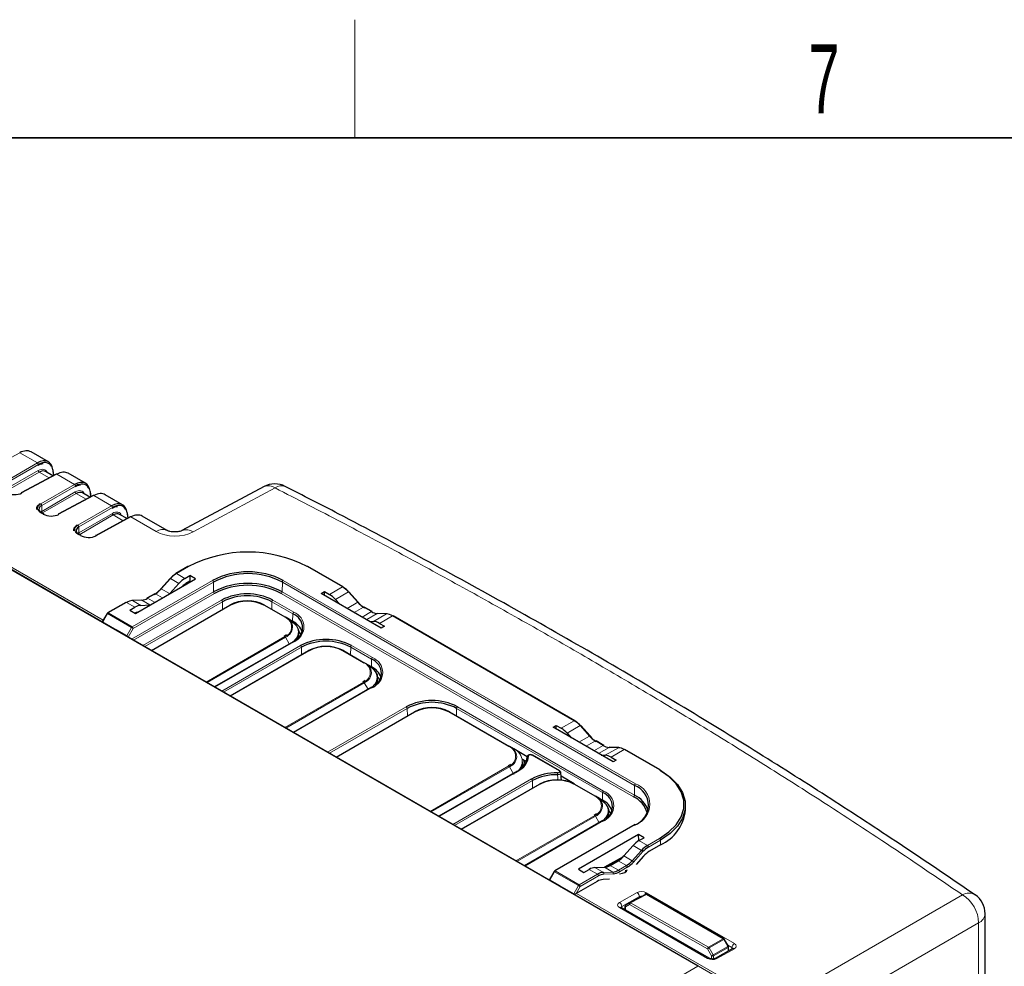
# Paper-space layout 'Blatt2' of a CAD drawing. Header units: millimetres. Extents: x 5 to 418, y 2 to 292.
# Tile 72 of 73: x 295 to 346, y 240 to 288. Entities that reach past the tile are written whole.
import ezdxf

# ---------------------------------------------------------------- set-up
doc = ezdxf.new("R2010")
doc.units = ezdxf.units.MM
doc.layers.add('SLD-0', color=7, linetype='Continuous')
doc.styles.add('SLDTEXTSTYLE0', font='TXT', dxfattribs={"width": 0.605})

psp = doc.layouts.new('Blatt2')

# ---------------------------------------------------------------- linework, layer by layer
at = {"color": 7, "linetype": 'Continuous', "lineweight": 18}
for p, q in [((278.189, 270.384), (299.7, 257.966)), ((300.387, 257.46), (278.141, 270.302)), ((329.932, 240.365), (281.237, 268.476)), ((295.453, 266.479), (293.677, 265.525)), ((296.354, 265.959), (295.453, 266.479)), ((294.639, 264.969), (296.354, 265.959)), ((296.401, 265.877), (294.686, 264.887)), ((294.686, 264.588), (296.395, 265.574)), ((296.442, 265.492), (294.733, 264.506)), ((297.338, 265.39), (295.562, 264.436)), ((296.947, 265.201), (296.442, 265.492)), ((297.173, 265.323), (297.144, 265.548)), ((298.24, 264.87), (297.338, 265.39)), ((296.525, 263.881), (298.24, 264.87)), ((298.287, 264.788), (296.572, 263.799)), ((296.572, 263.5), (298.281, 264.485)), ((298.328, 264.404), (296.619, 263.418)), ((298.832, 264.113), (298.328, 264.404)), ((299.059, 264.234), (299.03, 264.46)), ((308.442, 264.691), (304.271, 262.452)), ((299.224, 264.302), (297.448, 263.348)), ((300.125, 263.781), (299.224, 264.302)), ((296.654, 263.36), (296.532, 263.43)), ((296.572, 263.799), (296.572, 263.5)), ((298.41, 262.792), (300.125, 263.781)), ((300.173, 263.7), (298.457, 262.71)), ((298.457, 262.411), (300.166, 263.397)), ((300.945, 263.146), (300.916, 263.371)), ((300.213, 263.315), (298.505, 262.329)), ((301.11, 263.213), (299.334, 262.259)), ((300.718, 263.024), (300.213, 263.315)), ((302.39, 262.474), (301.11, 263.213)), ((298.457, 262.71), (298.457, 262.411)), ((298.539, 262.271), (298.417, 262.342)), ((304.04, 260.69), (303.424, 260.335)), ((311.868, 259.654), (310.074, 260.69)), ((301.176, 257.631), (305.257, 259.987)), ((305.304, 259.907), (301.223, 257.55)), ((303.125, 260.086), (302.651, 259.557)), ((303.553, 259.839), (303.125, 260.086)), ((303.853, 260.087), (303.424, 260.335)), ((305.312, 259.411), (305.304, 259.907)), ((308.802, 259.411), (308.809, 259.907)), ((326.723, 249.565), (308.809, 259.907)), ((308.856, 259.987), (326.77, 249.646)), ((301.145, 257.005), (305.312, 259.411)), ((303.071, 259.314), (302.651, 259.557)), ((308.802, 259.411), (326.715, 249.069)), ((311.204, 259.271), (311.868, 259.654)), ((311.504, 259.022), (312.167, 259.405)), ((312.641, 258.876), (312.167, 259.405)), ((300.884, 258.868), (299.958, 258.334)), ((301.313, 258.621), (300.884, 258.868)), ((301.657, 258.983), (301.183, 258.964)), ((301.611, 258.718), (301.183, 258.964)), ((305.359, 259.33), (301.239, 256.951)), ((302.077, 258.741), (301.657, 258.983)), ((301.717, 256.675), (305.719, 258.986)), ((305.767, 258.905), (301.81, 256.621)), ((302.353, 259.308), (301.956, 259.079)), ((302.31, 258.875), (301.956, 259.079)), ((302.706, 259.104), (302.353, 259.308)), ((305.772, 258.52), (305.767, 258.905)), ((308.271, 258.52), (308.277, 258.905)), ((309.337, 258.293), (308.277, 258.905)), ((308.324, 258.986), (309.384, 258.373)), ((326.668, 248.989), (308.755, 259.33)), ((312.103, 258.566), (312.641, 258.876)), ((306.169, 258.726), (302.167, 256.416)), ((308.935, 258.114), (307.874, 258.726)), ((312.468, 258.355), (312.94, 258.627)), ((312.865, 258.126), (313.336, 258.399)), ((313.336, 258.399), (312.94, 258.627)), ((299.925, 258.299), (299.679, 257.873)), ((301.142, 257.596), (299.925, 258.299)), ((299.958, 258.334), (301.176, 257.631)), ((309.331, 257.907), (309.337, 258.293)), ((309.332, 257.873), (309.331, 257.907)), ((313.098, 257.992), (313.635, 258.303)), ((313.446, 257.901), (314.109, 258.284)), ((314.109, 258.284), (313.635, 258.303)), ((313.744, 257.805), (314.408, 258.188)), ((323.653, 252.851), (314.408, 258.188)), ((300.901, 257.168), (301.142, 257.596)), ((301.223, 257.55), (300.972, 257.105)), ((304.932, 254.819), (308.935, 257.13)), ((308.968, 257.094), (304.979, 254.792)), ((309.384, 256.87), (305.382, 254.559)), ((309.16, 256.763), (308.968, 257.094)), ((305.724, 254.362), (309.726, 256.673)), ((309.774, 256.592), (305.817, 254.308)), ((310.176, 256.413), (306.173, 254.102)), ((309.779, 256.207), (309.774, 256.592)), ((312.942, 255.801), (311.881, 256.413)), ((312.278, 256.207), (312.283, 256.592)), ((313.344, 255.98), (312.283, 256.592)), ((312.331, 256.673), (313.391, 256.06)), ((313.338, 255.594), (313.344, 255.98)), ((313.339, 255.56), (313.338, 255.594)), ((308.939, 252.506), (312.942, 254.816)), ((312.975, 254.781), (308.986, 252.479)), ((313.391, 254.557), (309.389, 252.246)), ((313.166, 254.45), (312.975, 254.781)), ((311.11, 251.253), (315.112, 253.563)), ((315.159, 253.483), (311.203, 251.199)), ((315.165, 253.097), (315.159, 253.483)), ((317.664, 253.097), (317.669, 253.483)), ((325.094, 249.197), (317.669, 253.483)), ((317.716, 253.563), (325.141, 249.277)), ((315.562, 253.304), (311.559, 250.993)), ((320.331, 251.535), (317.267, 253.304)), ((322.989, 252.467), (323.653, 252.851)), ((323.289, 252.219), (323.952, 252.602)), ((324.426, 252.073), (323.952, 252.602)), ((323.888, 251.763), (324.426, 252.073)), ((324.254, 251.552), (324.725, 251.824)), ((324.65, 251.323), (325.121, 251.595)), ((325.121, 251.595), (324.725, 251.824)), ((324.883, 251.189), (325.42, 251.499)), ((325.231, 251.098), (325.894, 251.481)), ((325.894, 251.481), (325.42, 251.499)), ((325.529, 251.001), (326.193, 251.385)), ((327.987, 250.349), (326.193, 251.385)), ((322.876, 250.299), (321.49, 251.099)), ((316.329, 248.24), (320.331, 250.551)), ((320.364, 250.515), (316.376, 248.213)), ((320.57, 250.159), (320.364, 250.515)), ((320.781, 250.291), (316.778, 247.981)), ((316.788, 247.975), (320.57, 250.159)), ((317.474, 247.579), (321.476, 249.89)), ((321.523, 249.809), (317.567, 247.525)), ((321.926, 249.63), (317.923, 247.319)), ((321.529, 249.424), (321.523, 249.809)), ((324.691, 249.018), (323.631, 249.63)), ((326.715, 249.069), (326.723, 249.565)), ((325.088, 248.811), (325.094, 249.197)), ((325.089, 248.777), (325.088, 248.811)), ((320.689, 245.723), (324.691, 248.033)), ((324.725, 247.998), (320.736, 245.696)), ((324.916, 247.667), (324.725, 247.998)), ((325.141, 247.774), (321.139, 245.463)), ((326.77, 247.568), (322.688, 245.212)), ((327.372, 246.51), (327.987, 246.866)), ((326.645, 246.508), (327.073, 246.261)), ((326.927, 246.748), (326.927, 246.77)), ((326.943, 246.758), (327.372, 246.51)), ((328.034, 246.784), (327.419, 246.429)), ((328.034, 246.539), (328.034, 246.784)), ((326.083, 245.882), (325.23, 245.407)), ((326.175, 245.977), (326.599, 245.732)), ((326.599, 245.732), (327.073, 246.261)), ((327.14, 246.196), (326.666, 245.667)), ((324.703, 245.387), (325.131, 245.14)), ((325.181, 245.403), (325.605, 245.158)), ((325.481, 245.498), (325.903, 245.254)), ((325.877, 245.727), (326.3, 245.483)), ((325.903, 245.254), (326.3, 245.483)), ((326.347, 245.402), (325.951, 245.173)), ((322.655, 245.177), (322.405, 244.754)), ((323.872, 244.474), (322.655, 245.177)), ((322.688, 245.212), (323.906, 244.509)), ((323.906, 244.509), (324.832, 245.044)), ((324.879, 244.962), (323.953, 244.428)), ((324.403, 245.291), (324.832, 245.044)), ((325.131, 245.14), (325.605, 245.158)), ((325.632, 245.07), (325.158, 245.052)), ((323.627, 244.049), (323.872, 244.474)), ((323.953, 244.428), (323.741, 244.06)), ((323.261, 244.255), (323.261, 244.26)), ((323.261, 244.255), (323.261, 244.238)), ((333.592, 238.291), (323.261, 244.255)), ((323.764, 244.074), (333.64, 238.373)), ((325.955, 243.615), (326.846, 244.111)), ((326.962, 243.908), (326.07, 243.412)), ((327.321, 244.023), (326.508, 243.586)), ((326.962, 243.851), (326.962, 243.908)), ((327.318, 244.106), (331.791, 241.524)), ((331.224, 241.77), (327.321, 244.023)), ((333.64, 238.373), (343.389, 244)), ((330.429, 240.765), (325.955, 243.348)), ((326.07, 243.412), (326.073, 243.333)), ((326.46, 243.504), (326.25, 243.383)), ((326.25, 243.383), (326.25, 243.231)), ((330.426, 241.254), (326.46, 243.504)), ((326.508, 243.586), (330.473, 241.337)), ((344.214, 242.571), (334.465, 236.944)), ((344.214, 216.997), (344.214, 242.571)), ((330.473, 241.337), (331.224, 241.77)), ((331.258, 241.735), (330.507, 241.302)), ((330.717, 240.942), (331.466, 241.375)), ((331.48, 241.328), (330.73, 240.896)), ((331.466, 241.375), (331.258, 241.735)), ((331.671, 241.321), (331.457, 241.444)), ((331.48, 241.137), (331.48, 241.328)), ((331.669, 241.243), (331.671, 241.321)), ((330.636, 240.895), (330.426, 241.254)), ((330.507, 241.302), (330.717, 240.942)), ((330.636, 240.739), (330.636, 240.895)), ((330.73, 240.896), (330.73, 240.741)), ((331.791, 241.256), (330.9, 240.76)), ((307.048, 227.155), (329.932, 240.365))]:
    psp.add_line(p, q, dxfattribs=at)
at = {"color": 7, "linetype": 'Continuous', "lineweight": 25}
for p, q in [((329.964, 240.368), (281.27, 268.479)), ((296.913, 266.013), (296.031, 266.523)), ((297.306, 265.394), (295.53, 264.44)), ((297.14, 265.305), (296.761, 265.524)), ((297.195, 265.334), (297.163, 265.583)), ((298.799, 264.925), (297.916, 265.434)), ((299.026, 264.217), (298.647, 264.436)), ((299.08, 264.246), (299.048, 264.495)), ((307.876, 264.758), (303.704, 262.518)), ((299.192, 264.306), (297.415, 263.351)), ((300.685, 263.836), (299.802, 264.346)), ((296.686, 263.363), (296.564, 263.433)), ((300.911, 263.128), (300.532, 263.347)), ((300.966, 263.157), (300.934, 263.406)), ((301.077, 263.217), (299.301, 262.263)), ((302.959, 262.523), (301.688, 263.257)), ((298.572, 262.274), (298.45, 262.344)), ((304.007, 260.693), (303.391, 260.338)), ((311.901, 259.658), (310.107, 260.693)), ((301.334, 258.312), (304.389, 260.075)), ((303.096, 260.092), (302.622, 259.563)), ((303.853, 260.087), (304.111, 260.236)), ((304.111, 259.942), (303.906, 259.824)), ((304.389, 260.075), (304.111, 260.236)), ((304.111, 260.236), (304.111, 259.942)), ((304.111, 259.942), (304.134, 259.928)), ((303.084, 259.322), (303.553, 259.839)), ((310.786, 259.327), (310.946, 259.419)), ((310.946, 259.419), (311.204, 259.271)), ((310.946, 259.234), (310.946, 259.419)), ((312.671, 258.883), (312.197, 259.412)), ((300.851, 258.872), (299.925, 258.337)), ((301.635, 258.989), (301.161, 258.97)), ((302.319, 259.311), (301.923, 259.082)), ((313.841, 257.563), (310.786, 259.327)), ((311.504, 259.022), (311.713, 258.791)), ((301.056, 258.472), (301.313, 258.621)), ((301.056, 258.472), (301.334, 258.312)), ((301.611, 258.718), (302.072, 258.738)), ((302.147, 256.427), (306.136, 258.729)), ((307.907, 258.729), (308.968, 258.117)), ((313.37, 258.402), (312.973, 258.631)), ((299.901, 258.313), (299.669, 257.912)), ((299.679, 257.873), (300.387, 257.465)), ((309.174, 257.998), (308.968, 258.117)), ((309.331, 257.907), (309.175, 257.998)), ((313.239, 257.91), (313.446, 257.901)), ((314.132, 258.29), (313.658, 258.308)), ((323.687, 252.854), (314.441, 258.191)), ((300.387, 257.465), (300.387, 257.443)), ((300.901, 257.168), (300.387, 257.465)), ((309.649, 257.197), (309.646, 257.342)), ((313.744, 257.805), (314.001, 257.656)), ((314.001, 257.656), (313.841, 257.563)), ((309.351, 256.873), (305.362, 254.571)), ((309.017, 257.213), (308.901, 257.133)), ((306.154, 254.114), (310.143, 256.416)), ((311.914, 256.416), (312.975, 255.804)), ((313.181, 255.685), (312.975, 255.804)), ((313.338, 255.594), (313.182, 255.685)), ((313.024, 254.9), (312.908, 254.82)), ((313.656, 254.884), (313.653, 255.028)), ((313.358, 254.56), (309.369, 252.258)), ((311.54, 251.005), (315.528, 253.307)), ((317.3, 253.307), (320.364, 251.538)), ((322.571, 252.523), (322.731, 252.616)), ((325.626, 250.76), (322.571, 252.523)), ((322.731, 252.616), (322.989, 252.467)), ((322.731, 252.431), (322.731, 252.616)), ((324.456, 252.08), (323.982, 252.609)), ((323.289, 252.219), (323.498, 251.988)), ((320.57, 251.419), (320.364, 251.538)), ((321.257, 251.023), (320.571, 251.419)), ((325.155, 251.598), (324.758, 251.827)), ((325.917, 251.487), (325.443, 251.505)), ((328.021, 250.352), (326.226, 251.388)), ((321.023, 250.89), (321.216, 250.779)), ((321.064, 250.867), (321.151, 250.634)), ((322.909, 250.303), (321.524, 251.103)), ((325.025, 251.107), (325.231, 251.098)), ((325.529, 251.001), (325.786, 250.852)), ((325.786, 250.852), (325.626, 250.76)), ((320.413, 250.634), (320.298, 250.554)), ((321.045, 250.618), (321.042, 250.763)), ((320.747, 250.294), (316.759, 247.992)), ((322.995, 249.819), (322.975, 250.207)), ((323.654, 249.639), (322.985, 250.026)), ((317.904, 247.331), (321.892, 249.633)), ((323.664, 249.633), (324.725, 249.021)), ((324.931, 248.902), (324.725, 249.021)), ((325.088, 248.811), (324.932, 248.902)), ((329.304, 248.308), (329.304, 248.553)), ((324.774, 248.117), (324.658, 248.037)), ((325.405, 248.101), (325.402, 248.245)), ((325.108, 247.777), (321.119, 245.475)), ((326.737, 247.572), (322.655, 245.215)), ((326.922, 247.067), (323.867, 245.303)), ((327.2, 246.906), (326.922, 247.067)), ((326.927, 246.77), (326.922, 247.067)), ((326.943, 246.758), (327.2, 246.906)), ((326.175, 245.977), (326.645, 246.508)), ((326.927, 246.77), (326.946, 246.759)), ((328.034, 246.539), (327.476, 246.217)), ((326.134, 245.933), (325.184, 245.403)), ((327.177, 245.968), (326.796, 245.543)), ((324.703, 245.387), (325.181, 245.403)), ((325.481, 245.498), (325.877, 245.727)), ((322.631, 245.192), (322.371, 244.752)), ((323.867, 245.303), (324.145, 245.143)), ((324.145, 245.143), (324.403, 245.291)), ((322.92, 244.457), (322.405, 244.754)), ((322.92, 244.457), (323.627, 244.049)), ((322.92, 244.435), (322.92, 244.457)), ((324.821, 244.684), (323.741, 244.06)), ((325.45, 244.793), (325.12, 244.78)), ((323.241, 244.272), (323.241, 244.25)), ((326.475, 243.59), (327.288, 244.027)), ((331.257, 241.773), (327.353, 244.026)), ((330.51, 240.772), (326.036, 243.355)), ((326.23, 243.41), (326.23, 243.242)), ((326.474, 243.589), (326.264, 243.468)), ((326.474, 243.589), (326.475, 243.59)), ((344.541, 217.421), (344.541, 243.039)), ((331.49, 241.388), (331.281, 241.749)), ((331.498, 241.148), (331.498, 241.355)), ((331.708, 241.265), (330.817, 240.768)), ((331.706, 241.263), (331.708, 241.265))]:
    psp.add_line(p, q, dxfattribs=at)
at = {"color": 7, "linetype": 'Continuous', "lineweight": 18, "flags": 128}
for points in [[(303.125, 260.086), (303.117, 260.09), (303.109, 260.093), (303.103, 260.094), (303.098, 260.094), (303.096, 260.092)], [(302.651, 259.557), (302.643, 259.561), (302.635, 259.564), (302.629, 259.566), (302.624, 259.565), (302.622, 259.563)], [(312.167, 259.405), (312.176, 259.41), (312.183, 259.413), (312.19, 259.414), (312.194, 259.414), (312.197, 259.412)], [(312.641, 258.876), (312.65, 258.881), (312.657, 258.884), (312.664, 258.885), (312.668, 258.885), (312.671, 258.883)], [(299.901, 258.313), (299.901, 258.312), (299.904, 258.311), (299.909, 258.308), (299.916, 258.304), (299.925, 258.299)], [(309.338, 256.849), (309.366, 256.873), (309.509, 257.027), (309.597, 257.194), (309.626, 257.368), (309.597, 257.542), (309.509, 257.709), (309.366, 257.863), (309.174, 257.998)], [(313.344, 254.536), (313.373, 254.56), (313.516, 254.714), (313.604, 254.881), (313.633, 255.055), (313.604, 255.229), (313.516, 255.396), (313.373, 255.55), (313.181, 255.685)], [(323.952, 252.602), (323.961, 252.607), (323.969, 252.609), (323.975, 252.611), (323.98, 252.61), (323.982, 252.609)], [(324.426, 252.073), (324.435, 252.078), (324.443, 252.081), (324.449, 252.082), (324.454, 252.081), (324.456, 252.08)], [(325.094, 247.753), (325.123, 247.777), (325.265, 247.931), (325.353, 248.098), (325.383, 248.272), (325.353, 248.446), (325.265, 248.613), (325.123, 248.767), (324.931, 248.902)], [(323.872, 244.474), (323.882, 244.468), (323.893, 244.462), (323.904, 244.456), (323.915, 244.449), (323.926, 244.443), (323.936, 244.437), (323.945, 244.432), (323.953, 244.428)], [(331.708, 241.265), (331.708, 241.265), (331.726, 241.271), (331.747, 241.272), (331.769, 241.267), (331.791, 241.256)]]:
    psp.add_lwpolyline(points, dxfattribs=at)
at = {"color": 7, "linetype": 'Continuous', "lineweight": 25, "flags": 128}
for points in [[(302.622, 259.563), (302.621, 259.563), (302.62, 259.559), (302.621, 259.553), (302.624, 259.546)], [(312.671, 258.883), (312.671, 258.882), (312.672, 258.878), (312.671, 258.873), (312.668, 258.866)], [(309.188, 257.969), (309.382, 257.832), (309.527, 257.676), (309.616, 257.507), (309.646, 257.33), (309.616, 257.154), (309.527, 256.985), (309.504, 256.955)], [(309.763, 257.239), (309.72, 257.306), (309.641, 257.401)], [(309.637, 257.074), (309.649, 257.186), (309.649, 257.197)], [(313.195, 255.656), (313.389, 255.519), (313.534, 255.363), (313.623, 255.193), (313.653, 255.017), (313.623, 254.841), (313.534, 254.672), (313.511, 254.642)], [(313.644, 254.761), (313.656, 254.873), (313.656, 254.884)], [(313.77, 254.926), (313.727, 254.992), (313.648, 255.088)], [(324.456, 252.08), (324.456, 252.079), (324.457, 252.075), (324.456, 252.069), (324.453, 252.062)], [(321.033, 250.495), (321.045, 250.607), (321.045, 250.618)], [(327.987, 246.866), (328.465, 247.195), (328.837, 247.566), (329.092, 247.97), (329.221, 248.393), (329.221, 248.822), (329.092, 249.245), (328.837, 249.648), (328.465, 250.02), (327.987, 250.349)], [(328.034, 250.322), (328.52, 249.988), (328.898, 249.61), (329.156, 249.2), (329.287, 248.771), (329.287, 248.335), (329.156, 247.905), (328.898, 247.496), (328.52, 247.118), (328.034, 246.784)], [(324.945, 248.873), (325.139, 248.736), (325.283, 248.58), (325.372, 248.41), (325.403, 248.234), (325.372, 248.058), (325.283, 247.889), (325.261, 247.859)], [(325.393, 247.978), (325.406, 248.09), (325.405, 248.101)], [(325.52, 248.143), (325.476, 248.209), (325.398, 248.305)]]:
    psp.add_lwpolyline(points, dxfattribs=at)
at = {"color": 7, "linetype": 'Continuous', "lineweight": 18}
for centre, radius, start, end in [((296.302, 265.874), 0.0995, 1.7014, 58.2757), ((296.495, 265.577), 0.0995, 181.7014, 238.2757), ((297.124, 265.581), 0.0385, 301.7565, 3.7188), ((298.187, 264.785), 0.0995, 1.7014, 58.2757), ((298.38, 264.488), 0.0995, 181.7014, 238.2757), ((299.01, 264.492), 0.0385, 301.7565, 3.7188), ((308.1, 264.227), 0.576, 53.5865, 112.9382), ((308.769, 264.28), 0.525, 69.2992, 128.4542), ((296.472, 263.796), 0.0995, 1.7014, 58.2757), ((296.55, 263.403), 0.033, 65.3536, 124.5837), ((296.671, 263.503), 0.0995, 181.7014, 238.2757), ((300.073, 263.697), 0.0995, 1.7014, 58.2757), ((300.266, 263.4), 0.0995, 181.7014, 238.2757), ((300.895, 263.404), 0.0385, 301.7565, 3.7188), ((298.358, 262.707), 0.0995, 1.7014, 58.2757), ((298.436, 262.314), 0.033, 65.3536, 124.5837), ((298.557, 262.414), 0.0995, 181.7014, 238.2757), ((302.716, 262.018), 0.56, 64.4171, 125.5875), ((303.929, 261.988), 0.576, 53.577, 113.0495), ((305.202, 259.901), 0.103, 3.2297, 57.3477), ((308.912, 259.901), 0.103, 122.6523, 176.7703), ((305.414, 259.416), 0.103, 183.2297, 237.3477), ((308.699, 259.416), 0.103, 302.6523, 356.7703), ((300.865, 258.841), 0.0335, 54.3824, 114.3071), ((301.636, 258.947), 0.0413, 59.2563, 91.9406), ((302.333, 259.28), 0.0335, 54.3824, 114.3071), ((305.664, 258.899), 0.103, 3.2297, 57.3477), ((308.379, 258.899), 0.103, 122.6523, 176.7703), ((299.939, 258.307), 0.0335, 54.3824, 114.3071), ((306.149, 258.699), 0.0335, 54.3818, 114.314), ((307.894, 258.699), 0.0335, 65.686, 125.6182), ((309.44, 258.287), 0.103, 122.6523, 176.7703), ((309.099, 257.622), 0.804, 290.7834, 69.2166), ((312.959, 258.6), 0.0335, 65.6929, 125.6176), ((300.009, 258.252), 0.0962, 121.9547, 151.1444), ((308.954, 258.087), 0.0335, 65.686, 125.6182), ((308.748, 257.622), 0.526, 290.7834, 69.2166), ((313.656, 258.267), 0.0413, 88.0594, 120.7437), ((314.428, 258.161), 0.0335, 65.6929, 125.6176), ((301.227, 257.549), 0.0962, 121.9547, 151.1444), ((297.556, 251.161), 7.367, 60.1498, 60.8688), ((301.12, 257.545), 0.103, 3.2297, 57.3477), ((308.741, 257.636), 0.587, 292.7612, 6.2687), ((308.884, 257.048), 0.0962, 28.8556, 58.0453), ((309.365, 256.843), 0.0329, 53.7667, 114.9229), ((309.671, 256.586), 0.103, 3.2297, 57.3477), ((310.156, 256.386), 0.0335, 54.3818, 114.314), ((311.901, 256.386), 0.0335, 65.686, 125.6182), ((312.386, 256.586), 0.103, 122.6523, 176.7703), ((313.447, 255.974), 0.103, 122.6523, 176.7703), ((313.106, 255.309), 0.804, 290.7834, 69.2166), ((312.961, 255.773), 0.0335, 65.686, 125.6182), ((312.755, 255.309), 0.526, 290.7834, 69.2166), ((312.748, 255.322), 0.587, 292.7612, 6.2687), ((312.891, 254.735), 0.0962, 28.8556, 58.0453), ((313.372, 254.53), 0.0329, 53.7667, 114.9229), ((315.057, 253.477), 0.103, 3.2297, 57.3477), ((317.772, 253.477), 0.103, 122.6523, 176.7703), ((315.542, 253.277), 0.0335, 54.3818, 114.314), ((317.286, 253.277), 0.0335, 65.686, 125.6182), ((320.351, 251.508), 0.0335, 65.686, 125.6182), ((320.144, 251.043), 0.526, 290.7834, 69.2166), ((320.331, 250.789), 0.674, 290.7834, 69.2166), ((324.744, 251.797), 0.0335, 65.6929, 125.6176), ((325.441, 251.464), 0.0413, 88.0594, 120.7437), ((326.213, 251.357), 0.0335, 65.6929, 125.6176), ((320.137, 251.057), 0.587, 292.7612, 6.2687), ((321.315, 250.996), 0.0623, 85.5421, 172.5109), ((321.51, 251.073), 0.0329, 65.0771, 126.2333), ((320.28, 250.469), 0.0962, 28.8556, 58.0453), ((320.487, 250.109), 0.097, 2.673, 31.0656), ((320.761, 250.266), 0.032, 52.8179, 115.8716), ((321.421, 249.803), 0.103, 3.2297, 57.3477), ((327.418, 250.108), 4.615, 178.8494, 179.9912), ((322.896, 250.273), 0.0329, 65.1618, 126.2256), ((321.906, 249.603), 0.0335, 54.3818, 114.314), ((323.65, 249.603), 0.0335, 65.686, 125.6182), ((326.825, 249.56), 0.103, 122.6523, 176.7703), ((326.376, 248.607), 1.111, 290.7834, 69.2166), ((324.711, 248.99), 0.0335, 65.686, 125.6182), ((324.505, 248.526), 0.526, 290.7834, 69.2166), ((325.196, 249.191), 0.103, 122.6523, 176.7703), ((324.856, 248.526), 0.804, 290.7834, 69.2166), ((326.613, 249.075), 0.103, 302.6523, 356.7703), ((324.498, 248.539), 0.587, 292.7612, 6.2687), ((324.641, 247.952), 0.0962, 28.8556, 58.0453), ((325.122, 247.747), 0.0329, 53.7667, 114.9229), ((326.75, 247.542), 0.0329, 53.7667, 114.9229), ((327.932, 246.779), 0.102, 2.6055, 57.3945), ((327.316, 246.424), 0.102, 2.6055, 57.3945), ((326.974, 246.093), 0.195, 32.0328, 59.7143), ((326.245, 245.397), 0.102, 2.6055, 57.3945), ((326.5, 245.564), 0.195, 32.0328, 59.7143), ((323.035, 245.827), 0.753, 237.5695, 239.7131), ((322.669, 245.186), 0.0329, 53.7667, 114.9229), ((322.739, 245.131), 0.0962, 121.9547, 151.1444), ((324.776, 244.958), 0.102, 2.6055, 57.3945), ((325.086, 245.078), 0.0762, 339.9751, 54.3796), ((325.56, 245.096), 0.0762, 339.9751, 54.3796), ((325.848, 245.168), 0.102, 2.6055, 57.3945), ((323.956, 244.428), 0.0962, 121.9547, 151.1444), ((323.85, 244.423), 0.102, 2.6055, 57.3945), ((323.282, 244.292), 0.0431, 212.6535, 241.2411), ((326.709, 243.898), 0.253, 2.1919, 57.2026), ((327.451, 243.892), 0.253, 121.9141, 157.3278), ((327.302, 243.997), 0.0327, 53.4876, 114.4447), ((327.34, 243.996), 0.033, 65.3636, 124.6018), ((343.713, 243.444), 0.644, 59.9095, 120.1737), ((342.475, 242.52), 1.74, 1.7037, 58.2922), ((325.818, 243.402), 0.253, 2.1919, 57.2026), ((326.001, 243.28), 0.0826, 65.4136, 124.5237), ((326.264, 243.413), 0.0337, 185.8018, 246.1866), ((326.3, 243.418), 0.0614, 126.4293, 215.6697), ((326.51, 243.54), 0.0614, 126.4293, 215.6697), ((326.563, 243.499), 0.103, 122.496, 177.5103), ((326.489, 243.56), 0.0327, 53.4876, 114.4447), ((343.972, 243.089), 0.572, 295.0662, 354.982), ((330.528, 241.25), 0.103, 122.496, 177.5103), ((330.425, 241.257), 0.0936, 28.8709, 58.9307), ((331.243, 241.743), 0.033, 65.3636, 124.6018), ((331.176, 241.69), 0.0936, 28.8709, 58.9307), ((344.026, 219.633), 25.525, 119.9531, 120.0134), ((344.234, 219.272), 25.525, 119.9531, 120.0134), ((331.386, 241.327), 0.0936, 1.0784, 31.1382), ((331.466, 241.358), 0.033, 295.3879, 354.638), ((331.927, 241.306), 0.256, 122.0096, 176.824), ((322.854, 254.327), 15.107, 300.0792, 300.4358), ((323.064, 253.967), 15.107, 300.0792, 300.4358), ((330.682, 240.986), 0.102, 242.8705, 297.9954), ((330.637, 240.894), 0.0936, 1.0784, 31.1382), ((330.475, 240.701), 0.0787, 63.2818, 126.1375), ((330.851, 240.69), 0.0851, 54.7958, 112.9199)]:
    psp.add_arc(centre, radius, start, end, dxfattribs=at)
at = {"color": 7, "linetype": 'Continuous', "lineweight": 25}
for centre, radius, start, end in [((297.127, 265.577), 0.036, 9.9943, 63.5533), ((297.319, 265.364), 0.0329, 53.6075, 112.9571), ((308.428, 263.73), 1.167, 62.9573, 118.2309), ((295.543, 264.41), 0.0329, 53.6075, 112.9571), ((299.013, 264.489), 0.036, 9.9943, 63.5533), ((299.204, 264.275), 0.0329, 53.6075, 112.9571), ((296.672, 263.333), 0.033, 65.3536, 124.5837), ((297.428, 263.321), 0.0329, 53.6075, 112.9571), ((300.898, 263.4), 0.036, 9.9943, 63.5533), ((301.09, 263.187), 0.0329, 53.6075, 112.9571), ((298.558, 262.244), 0.033, 65.3536, 124.5837), ((299.314, 262.233), 0.0329, 53.6075, 112.9571), ((307.057, 254.899), 6.53, 62.4805, 117.5195), ((304.02, 260.663), 0.0335, 54.3824, 114.3071), ((307.057, 256.514), 3.912, 62.6097, 117.3903), ((310.093, 260.663), 0.0335, 65.6929, 125.6176), ((303.973, 259.308), 1.163, 120.8279, 138.7805), ((304.063, 259.264), 1.247, 120.8279, 138.7805), ((303.405, 260.307), 0.0335, 54.3824, 114.3071), ((307.057, 256.524), 3.809, 62.6097, 117.3903), ((301.624, 260.422), 1.33, 300.8279, 318.7805), ((301.714, 260.378), 1.247, 300.8279, 318.7805), ((307.057, 256.043), 3.793, 62.6097, 117.3903), ((307.057, 256.053), 3.691, 62.6097, 117.3903), ((311.888, 259.627), 0.0335, 65.6929, 125.6176), ((311.229, 258.584), 1.247, 41.2195, 59.1721), ((311.319, 258.628), 1.163, 41.2195, 59.1721), ((301.23, 258.306), 0.66, 94.0567, 121.5659), ((301.162, 258.929), 0.0413, 59.2563, 91.9406), ((301.611, 259.641), 0.66, 274.0567, 301.5659), ((301.937, 259.052), 0.0335, 54.3824, 114.3071), ((307.022, 256.473), 2.83, 62.6097, 117.3903), ((307.022, 256.483), 2.728, 62.6097, 117.3903), ((307.022, 257.02), 1.926, 62.6097, 117.3903), ((307.022, 257.081), 1.853, 62.6097, 117.3903), ((313.579, 259.698), 1.247, 221.2195, 239.1721), ((313.668, 259.742), 1.33, 221.2195, 239.1721), ((313.356, 258.371), 0.0335, 65.6929, 125.6176), ((313.682, 258.961), 0.66, 238.4341, 265.9433), ((299.958, 258.279), 0.0667, 119.9973, 150), ((308.681, 257.511), 0.671, 16.3206, 64.6402), ((309.155, 257.971), 0.0331, 355.4528, 54.5747), ((308.912, 257.035), 0.968, 19.8876, 64.2864), ((309.062, 257.568), 0.775, 290.7834, 69.2166), ((314.13, 258.249), 0.0413, 88.0594, 120.7437), ((314.062, 257.626), 0.66, 58.4341, 85.9433), ((309.37, 256.846), 0.033, 125.3585, 184.6077), ((311.029, 254.159), 2.83, 62.6097, 117.3903), ((311.029, 254.17), 2.728, 62.6097, 117.3903), ((311.029, 254.707), 1.926, 62.6097, 117.3903), ((311.029, 254.768), 1.853, 62.6097, 117.3903), ((313.069, 255.255), 0.775, 290.7834, 69.2166), ((312.688, 255.198), 0.671, 16.3206, 64.6402), ((313.162, 255.658), 0.0331, 355.4528, 54.5747), ((312.918, 254.722), 0.968, 19.8876, 64.2864), ((313.377, 254.533), 0.033, 125.3585, 184.6077), ((316.414, 251.05), 2.83, 62.6097, 117.3903), ((316.414, 251.061), 2.728, 62.6097, 117.3903), ((316.414, 251.597), 1.926, 62.6097, 117.3903), ((316.414, 251.658), 1.853, 62.6097, 117.3903), ((323.673, 252.824), 0.0335, 65.6929, 125.6176), ((323.014, 251.781), 1.247, 41.2195, 59.1721), ((323.104, 251.825), 1.163, 41.2195, 59.1721), ((325.364, 252.894), 1.247, 221.2195, 239.1721), ((325.453, 252.939), 1.33, 221.2195, 239.1721), ((320.077, 250.932), 0.671, 16.3206, 64.6402), ((325.141, 251.568), 0.0335, 65.6929, 125.6176), ((325.467, 252.158), 0.66, 238.4341, 265.9433), ((325.915, 251.445), 0.0413, 88.0594, 120.7437), ((325.848, 250.822), 0.66, 58.4341, 85.9433), ((320.371, 251.072), 0.884, 294.1735, 355.582), ((320.405, 251.128), 0.918, 294.1735, 355.582), ((320.439, 250.764), 0.603, 319.9448, 359.8473), ((328.007, 250.322), 0.0335, 65.6929, 125.6176), ((322.729, 247.533), 2.669, 88.3877, 117.9976), ((322.731, 247.538), 2.572, 88.3877, 117.9976), ((322.778, 247.924), 1.926, 62.6097, 117.3903), ((322.778, 247.985), 1.853, 62.6097, 117.3903), ((326.339, 248.554), 1.082, 290.7834, 69.2166), ((324.438, 248.415), 0.671, 16.3206, 64.6402), ((324.912, 248.875), 0.0331, 355.4528, 54.5747), ((324.819, 248.472), 0.775, 290.7834, 69.2166), ((326.125, 247.836), 1.275, 15.0293, 64.7657), ((326.136, 247.859), 1.342, 18.7336, 64.402), ((324.668, 247.939), 0.968, 19.8876, 64.2864), ((327.138, 248.522), 2.177, 294.3332, 354.3466), ((325.127, 247.75), 0.033, 125.3585, 184.6077), ((328.01, 245.44), 1.247, 120.8279, 138.7805), ((328.015, 245.429), 1.163, 120.8279, 138.7805), ((328.115, 245.146), 1.247, 120.8279, 138.7805), ((325.661, 246.554), 1.247, 300.8279, 318.7805), ((325.666, 246.543), 1.33, 300.8279, 318.7805), ((322.688, 245.158), 0.0667, 119.9973, 149.4226), ((325.177, 244.482), 0.66, 94.0567, 121.5659), ((325.201, 244.437), 0.616, 94.0567, 121.5659), ((325.558, 245.817), 0.66, 274.0567, 301.5659), ((325.582, 245.773), 0.704, 274.0567, 301.5659), ((325.167, 244.122), 0.66, 94.0567, 121.5659), ((327.32, 243.968), 0.0667, 60.0102, 118.2657), ((343.375, 243.039), 1.167, 0, 55.4953), ((326.297, 243.41), 0.0667, 119.9753, 180), ((331.224, 241.716), 0.0667, 30.005, 60.0102), ((331.432, 241.355), 0.0667, 0, 30.005), ((329.951, 240.338), 0.033, 65.3602, 124.6041)]:
    psp.add_arc(centre, radius, start, end, dxfattribs=at)
for centre, major_axis, ratio, start_param, end_param in [((295.438, 265.518), (0.598, 1.002), 0.586803, 0.008503, 0.776018), ((296.34, 264.997), (0.569, 1.019), 0.567804, 5.629371, 7.042738), ((296.388, 264.971), (0.536, 0.961), 0.567218, 5.969994, 7.042273), ((296.434, 264.943), (0.324, 0.583), 0.566193, 6.273948, 7.041462), ((297.323, 264.43), (0.598, 1.002), 0.586803, 0.008503, 0.776018), ((298.225, 263.909), (0.569, 1.019), 0.567804, 5.629371, 7.042738), ((298.273, 263.882), (0.536, 0.961), 0.567218, 5.969994, 7.042273), ((295.169, 264.671), (0.567, -0.009), 0.56692, 3.935579, 5.488922), ((298.32, 263.855), (0.324, 0.583), 0.566193, 6.273948, 7.041462), ((299.209, 263.341), (0.598, 1.002), 0.586803, 0.008503, 0.776018), ((300.111, 262.82), (0.569, 1.019), 0.567804, 5.629371, 7.042738), ((300.159, 262.794), (0.536, 0.961), 0.567218, 5.969994, 7.042273), ((296.931, 263.598), (0.5, -0.009), 0.565524, 2.383335, 3.936678), ((296.931, 263.299), (0.5, -0.007), 0.568312, 2.381127, 2.5905), ((297.054, 263.583), (0.567, -0.009), 0.56692, 3.935579, 5.488922), ((300.205, 262.766), (0.324, 0.583), 0.566193, 6.273948, 7.041462), ((301.095, 262.252), (0.598, 1.002), 0.586803, 0.008503, 0.776018), ((298.817, 262.51), (0.5, -0.009), 0.565524, 2.383335, 3.936678), ((298.817, 262.21), (0.5, -0.007), 0.568312, 2.381127, 2.5905), ((298.94, 262.494), (0.567, -0.009), 0.56692, 3.935579, 5.488922), ((303.841, 259.278), (0.513, 0.859), 0.56722, 0.793746, 1.230078), ((303.894, 259.014), (0.513, 0.859), 0.56722, 0.793746, 1.054713), ((311.216, 258.461), (-0.513, 0.859), 0.56722, 5.053107, 5.48944), ((301.301, 257.812), (0.513, 0.859), 0.56722, 0.357413, 0.793746), ((301.239, 257.482), (0.513, 0.859), 0.56722, 0.532778, 0.706048), ((299.746, 257.912), (0.0809, 0.0217), 0.51759, 2.664011, 3.619289), ((313.756, 256.995), (-0.513, 0.859), 0.56722, 5.48944, 5.925772), ((300.902, 257.091), (-0.0222, 0.0812), 0.512471, 5.028851, 5.805584), ((323.001, 251.658), (-0.513, 0.859), 0.56722, 5.053107, 5.48944), ((325.541, 250.192), (-0.513, 0.859), 0.56722, 5.48944, 5.925772), ((326.955, 245.934), (0.487, 0.874), 0.587367, 0.776279, 1.212611), ((325.865, 246.551), (0.487, 0.874), 0.587367, 3.917871, 4.354204), ((324.415, 244.468), (0.487, 0.874), 0.587367, 0.339947, 0.776279), ((325.468, 246.322), (0.487, 0.874), 0.587367, 3.481539, 3.917871), ((325.914, 245.319), (0.433, -0.007), 0.56692, 4.813216, 6.199535), ((325.913, 245.264), (0.367, -0.007), 0.565016, 5.937571, 6.293269), ((322.405, 244.678), (-0.0212, 0.0806), 0.522903, 5.805587, 6.760901), ((323.693, 244.087), (0.0809, 0.0217), 0.51759, 3.619289, 5.190086)]:
    psp.add_ellipse(centre, major_axis=major_axis, ratio=ratio, start_param=start_param, end_param=end_param, dxfattribs=at)
at = {"color": 7, "linetype": 'Continuous', "lineweight": 18}
for centre, major_axis, ratio, start_param, end_param in [((296.386, 264.97), (0.357, 0.641), 0.567218, 5.847759, 7.042273), ((296.388, 264.971), (0.536, 0.961), 0.567218, 5.628905, 5.969994), ((298.272, 263.881), (0.357, 0.641), 0.567218, 5.847759, 7.042273), ((298.273, 263.882), (0.536, 0.961), 0.567218, 5.628905, 5.969994), ((296.932, 263.653), (0.567, -0.009), 0.56692, 2.382236, 3.935579), ((300.157, 262.793), (0.357, 0.641), 0.567218, 5.847759, 7.042273), ((300.159, 262.794), (0.536, 0.961), 0.567218, 5.628905, 5.969994), ((298.818, 262.565), (0.567, -0.009), 0.56692, 2.382236, 3.935579), ((303.345, 263.005), (1.342, -0.007), 0.566733, 3.923427, 5.476594), ((327.082, 243.975), (0.333, -0.005), 0.566913, 0.794286, 2.364778), ((327.08, 243.838), (0.167, -0.005), 0.576669, 1.400867, 2.374114), ((326.19, 243.479), (0.334, -0.005), 0.566574, 2.364467, 3.934959), ((326.188, 243.342), (0.167, -0.01), 0.55459, 2.388038, 3.185055), ((331.553, 241.255), (0.167, 0), 0.556571, 6.257812, 7.069661), ((331.555, 241.392), (0.333, -0.005), 0.56692, 5.506986, 7.077477), ((330.665, 240.896), (0.333, -0.005), 0.567272, 3.935594, 5.506086)]:
    psp.add_ellipse(centre, major_axis=major_axis, ratio=ratio, start_param=start_param, end_param=end_param, dxfattribs=at)
at = {"color": 7, "linetype": 'Continuous', "lineweight": 25}
for points, knots in [([(296.387, 265.846), (296.425, 265.866), (296.52, 265.917), (296.603, 265.925), (296.652, 265.93)], [0, 0, 0, 0, 0.402631, 1, 1, 1, 1]), ([(298.272, 264.757), (298.31, 264.778), (298.405, 264.829), (298.488, 264.836), (298.538, 264.841)], [0, 0, 0, 0, 0.402631, 1, 1, 1, 1]), ([(344.024, 243.996), (343.921, 244.068), (342.591, 244.985), (340.09, 246.667), (336.455, 249.048), (332.699, 251.416), (328.731, 253.84), (324.575, 256.289), (320.344, 258.698), (316.039, 261.062), (312.241, 263.086), (309.855, 264.304), (308.952, 264.765)], [0, 0, 0, 0, 0.009667, 0.123836, 0.229253, 0.337794, 0.455756, 0.573871, 0.692022, 0.810135, 0.928136, 1, 1, 1, 1]), ([(296.491, 263.883), (296.46, 263.863), (296.381, 263.811), (296.306, 263.711), (296.305, 263.629), (296.305, 263.596)], [0, 0, 0, 0, 0.277382, 0.709392, 1, 1, 1, 1]), ([(300.158, 263.669), (300.196, 263.689), (300.291, 263.74), (300.374, 263.748), (300.424, 263.753)], [0, 0, 0, 0, 0.402631, 1, 1, 1, 1]), ([(298.376, 262.795), (298.345, 262.774), (298.267, 262.722), (298.192, 262.623), (298.191, 262.541), (298.191, 262.508)], [0, 0, 0, 0, 0.277382, 0.709392, 1, 1, 1, 1]), ([(303.704, 262.518), (303.696, 262.514), (303.679, 262.506), (303.606, 262.48), (303.494, 262.458), (303.356, 262.447), (303.213, 262.454), (303.092, 262.475), (303.006, 262.501), (302.968, 262.518), (302.961, 262.522), (302.959, 262.523)], [0, 0, 0, 0, 0.1021566, 0.2216357, 0.3448118, 0.4759091, 0.6123674, 0.73287, 0.844538, 0.955772, 1, 1, 1, 1]), ([(321.522, 251.101), (321.518, 251.104), (321.499, 251.118), (321.453, 251.128), (321.389, 251.13), (321.329, 251.113), (321.284, 251.083), (321.26, 251.045), (321.25, 251.016), (321.253, 251.002), (321.253, 251.002)], [0, 0, 0, 0, 0.048782, 0.213845, 0.391813, 0.573458, 0.738688, 0.874612, 0.999434, 1, 1, 1, 1]), ([(322.97, 250.209), (322.969, 250.22), (322.967, 250.246), (322.943, 250.278), (322.923, 250.297), (322.909, 250.303), (322.909, 250.303)], [0, 0, 0, 0, 0.2959551, 0.6408403, 0.9969035, 1, 1, 1, 1]), ([(322.972, 250.209), (322.972, 250.209), (322.972, 250.206), (322.972, 250.203), (322.971, 250.2)], [0, 0, 0, 0, 0.098435, 1, 1, 1, 1]), ([(326.036, 243.355), (326.028, 243.36), (326.016, 243.369), (326.016, 243.369), (326.017, 243.369)], [0, 0, 0, 0, 0.582951, 1, 1, 1, 1]), ([(331.725, 241.276), (331.726, 241.277), (331.727, 241.278), (331.715, 241.27), (331.708, 241.265)], [0, 0, 0, 0, 0.378971, 1, 1, 1, 1]), ([(330.817, 240.768), (330.806, 240.763), (330.784, 240.752), (330.73, 240.739), (330.665, 240.735), (330.597, 240.741), (330.542, 240.756), (330.519, 240.767), (330.51, 240.772)], [0, 0, 0, 0, 0.153969, 0.316054, 0.494258, 0.681908, 0.868084, 1, 1, 1, 1])]:
    psp.add_open_spline(points, degree=3, knots=knots, dxfattribs=at)
at = {"color": 7, "linetype": 'Continuous', "lineweight": 18}
for points, knots in [([(343.389, 244), (342.108, 244.872), (339.545, 246.616), (335.982, 248.932), (332.754, 250.973), (329.877, 252.747), (326.96, 254.5), (324.006, 256.233), (321.016, 257.944), (317.99, 259.633), (314.926, 261.3), (311.749, 262.99), (309.571, 264.11), (308.442, 264.691)], [0, 0, 0, 0, 0.118734, 0.237507, 0.321524, 0.405556, 0.489627, 0.573712, 0.657645, 0.741591, 0.825577, 0.909577, 1, 1, 1, 1]), ([(321.49, 251.099), (321.482, 251.103), (321.464, 251.112), (321.431, 251.117), (321.397, 251.116), (321.365, 251.108), (321.34, 251.095), (321.323, 251.077), (321.321, 251.064), (321.32, 251.058)], [0, 0, 0, 0, 0.142474, 0.284952, 0.427322, 0.569562, 0.711749, 0.853982, 1, 1, 1, 1]), ([(322.971, 250.2), (322.971, 250.198), (322.971, 250.192), (322.968, 250.184), (322.963, 250.174), (322.955, 250.164), (322.946, 250.155), (322.935, 250.146), (322.922, 250.137), (322.904, 250.129), (322.889, 250.122), (322.872, 250.118), (322.859, 250.114), (322.845, 250.112), (322.831, 250.11), (322.817, 250.109), (322.808, 250.109), (322.803, 250.109)], [0, 0, 0, 0, 0.055305, 0.111764, 0.166464, 0.277123, 0.333609, 0.388354, 0.499106, 0.555641, 0.665081, 0.721235, 0.777802, 0.832564, 0.88771, 0.943449, 1, 1, 1, 1]), ([(322.816, 249.843), (322.813, 249.894), (322.809, 249.983), (322.805, 250.072), (322.803, 250.109)], [0, 0, 0, 0, 0.580839, 1, 1, 1, 1]), ([(322.804, 250.201), (322.815, 250.201), (322.838, 250.202), (322.868, 250.212), (322.891, 250.227), (322.905, 250.245), (322.907, 250.264), (322.898, 250.284), (322.883, 250.294), (322.876, 250.299)], [0, 0, 0, 0, 0.142474, 0.284952, 0.427322, 0.569562, 0.711749, 0.853982, 1, 1, 1, 1])]:
    psp.add_open_spline(points, degree=3, knots=knots, dxfattribs=at)
at = {"layer": 'SLD-0', "lineweight": 18}
psp.add_line((312.5, 282.5), (312.5, 288.5), dxfattribs=at)
at = {"layer": 'SLD-0', "lineweight": 35}
psp.add_line((408, 282.5), (26, 282.5), dxfattribs=at)

# ---------------------------------------------------------------- texts
at = {"layer": 'SLD-0', "insert": (336.353, 287.243), "char_height": 3.5, "attachment_point": 2, "style": 'SLDTEXTSTYLE0'}
psp.add_mtext('7', dxfattribs=at)

doc.saveas('drawing.dxf')
